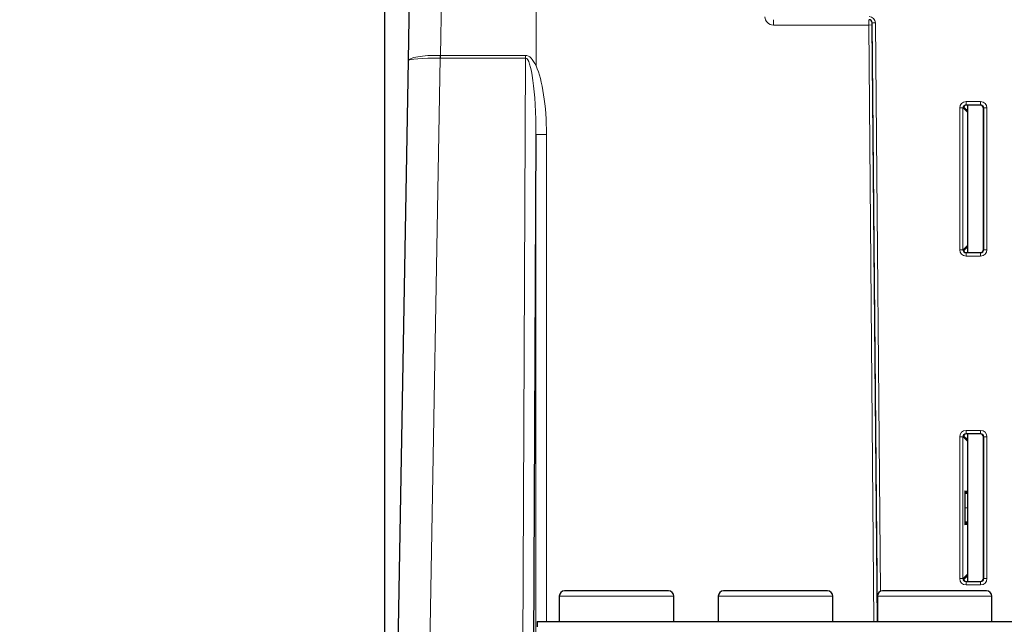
# Paper-space layout 'Blatt5' of a CAD drawing. Header units: millimetres. Extents: x 5 to 418, y 2 to 292.
# Tile 12 of 32: x 143 to 205, y 157 to 195. Entities that reach past the tile are written whole.
import ezdxf

# ---------------------------------------------------------------- set-up
doc = ezdxf.new("R2010")
doc.units = ezdxf.units.MM
doc.layers.add('SLD-0', color=7, linetype='Continuous')
doc.styles.add('SLDTEXTSTYLE0', font='TXT', dxfattribs={"width": 0.605})
doc.dimstyles.new('SLDDIMSTYLE5', dxfattribs={"dimtxt": 3.5, "dimasz": 3.5, "dimexe": 0, "dimexo": 0.0625, "dimgap": 0.875, "dimtad": 1, "dimlfac": 1.5, "dimrnd": 1e-09, "dimzin": 12, "dimdsep": 46, "dimtxsty": 'SLDTEXTSTYLE0', "dimsah": 1, "dimcen": 0.09, "dimadec": 0, "dimazin": 3, "dimtfac": 1, "dimtofl": 0, "dimtmove": 0, "dimatfit": 3, "dimfxl": 1, "dimfrac": 2, "dimtolj": 1, "dimtzin": 12, "dimarcsym": 0})

# ---------------------------------------------------------------- blocks, each defined once
blk = doc.blocks.new('_D_27')
at = {"layer": 'SLD-0'}
for p, q in [((202.209, 231.568), (134.212, 231.568)), ((135.212, 231.568), (135.212, 89.634)), ((174.887, 89.634), (134.212, 89.634))]:
    blk.add_line(p, q, dxfattribs=at)
for points in [[(135.212, 231.568), (134.752, 228.068), (135.672, 228.068)], [(135.212, 89.634), (135.672, 93.134), (134.752, 93.134)]]:
    blk.add_solid(points, dxfattribs=at)
at = {"layer": 'SLD-0', "insert": (130.7, 154.585), "char_height": 3.5, "attachment_point": 1, "rotation": 90, "style": 'SLDTEXTSTYLE0'}
blk.add_mtext('212,9', dxfattribs=at)
blk = doc.blocks.new('_D_35')
at = {"layer": 'SLD-0', "color": 7}
for p, q in [((166.22, 121.634), (166.22, 250.861)), ((279.553, 121.634), (279.553, 250.861)), ((166.22, 249.861), (279.553, 249.861))]:
    blk.add_line(p, q, dxfattribs=at)
for points in [[(166.22, 249.861), (169.72, 249.401), (169.72, 250.321)], [(279.553, 249.861), (276.053, 250.321), (276.053, 249.401)]]:
    blk.add_solid(points, dxfattribs=at)
at = {"layer": 'SLD-0', "color": 7, "insert": (218.876, 254.373), "char_height": 3.5, "attachment_point": 1, "style": 'SLDTEXTSTYLE0'}
blk.add_mtext('170', dxfattribs=at)

psp = doc.layouts.new('Blatt5')

# ---------------------------------------------------------------- linework, layer by layer
at = {"color": 7, "linetype": 'Continuous', "lineweight": 25}
for p, q in [((167.7042, 192.8679), (167.7976, 198.107)), ((197.1866, 158.121), (196.8627, 195.2361)), ((166.7432, 138.9558), (167.7042, 192.8679)), ((202.8246, 189.7357), (202.6037, 189.9567)), ((203.6559, 190.0702), (202.784, 190.0702)), ((202.8866, 180.7985), (202.8866, 190.0702)), ((203.8558, 180.9984), (203.8558, 189.8703)), ((175.7116, 188.2253), (175.4745, 138.6157)), ((202.6037, 180.912), (202.8246, 181.133)), ((202.784, 180.7985), (203.6559, 180.7985)), ((202.8246, 169.0691), (202.6037, 169.29)), ((203.6559, 169.4036), (202.784, 169.4036)), ((202.8866, 160.1318), (202.8866, 169.4036)), ((203.8558, 160.3318), (203.8558, 169.2036)), ((202.6037, 160.2454), (202.8246, 160.4663)), ((202.784, 160.1318), (203.6559, 160.1318)), ((177.1866, 159.2077), (177.1866, 157.6077)), ((184.3866, 157.6077), (184.3866, 159.2077)), ((187.1866, 159.2077), (187.1866, 157.6077)), ((194.3866, 157.6077), (194.3866, 159.2077)), ((197.1866, 159.2077), (197.1866, 157.6077)), ((204.3866, 157.6077), (204.3866, 159.2077)), ((175.7866, 157.6077), (205.7866, 157.6077)), ((175.7866, 157.6077), (175.7866, 157.2771))]:
    psp.add_line(p, q, dxfattribs=at)
at = {"color": 7, "linetype": 'Continuous', "lineweight": 18}
for p, q in [((169.7978, 198.101), (169.7103, 193.1906)), ((175.723, 198.101), (175.723, 192.5309)), ((190.6456, 195.4344), (190.6456, 195.101)), ((196.6499, 195.101), (190.6456, 195.101)), ((196.8499, 195.1027), (196.6499, 195.101)), ((196.9657, 157.6077), (196.6499, 195.101)), ((196.8499, 195.1027), (197.1657, 157.6077)), ((196.8536, 195.236), (196.8511, 195.236)), ((197.1705, 157.6077), (196.8536, 195.236)), ((196.8627, 195.236), (196.8536, 195.236)), ((197.0627, 195.2378), (196.8627, 195.2361)), ((197.0627, 195.2378), (197.3745, 159.5076)), ((169.7103, 193.0146), (169.7103, 193.1906)), ((169.7103, 193.1906), (175.067, 193.1906)), ((175.067, 193.0146), (175.067, 193.1906)), ((169.6977, 193.0147), (168.7312, 138.7917)), ((175.067, 193.0146), (169.7103, 193.0146)), ((174.808, 138.7917), (175.067, 193.0146)), ((202.7642, 190.2901), (202.7642, 190.0901)), ((202.7642, 190.2901), (203.6757, 190.2901)), ((203.6757, 190.0901), (202.7642, 190.0901)), ((202.7642, 190.0901), (202.784, 190.0702)), ((203.6559, 190.0702), (203.6757, 190.0901)), ((203.6757, 190.0901), (203.6757, 190.2901)), ((202.3643, 180.9786), (202.3643, 189.8901)), ((202.3643, 189.8901), (202.5642, 189.8901)), ((202.5642, 189.8901), (202.5642, 180.9786)), ((202.5841, 189.8703), (202.5642, 189.8901)), ((202.8832, 189.5943), (202.5853, 189.8922)), ((202.8832, 183.3761), (202.8832, 189.5943)), ((203.8757, 189.8901), (203.8558, 189.8703)), ((203.8757, 189.8901), (204.0757, 189.8901)), ((203.8757, 180.9786), (203.8757, 189.8901)), ((204.0757, 189.8901), (204.0757, 180.9786)), ((175.7116, 133.9677), (175.7116, 188.2253)), ((175.7116, 188.2253), (176.3781, 188.2253)), ((176.3781, 188.2253), (176.3781, 157.6077)), ((202.3643, 180.9786), (202.5642, 180.9786)), ((202.5642, 180.9786), (202.5841, 180.9984)), ((202.5853, 180.9765), (202.8832, 181.2744)), ((202.784, 180.7985), (202.7642, 180.7786)), ((203.6757, 180.7786), (203.6559, 180.7985)), ((203.8558, 180.9984), (203.8757, 180.9786)), ((203.8757, 180.9786), (204.0757, 180.9786)), ((202.7642, 180.7786), (203.6757, 180.7786)), ((202.7642, 180.5787), (202.7642, 180.7786)), ((203.6757, 180.5787), (202.7642, 180.5787)), ((203.6757, 180.7786), (203.6757, 180.5787)), ((202.3643, 169.2234), (202.5642, 169.2234)), ((202.3643, 160.3119), (202.3643, 169.2234)), ((202.5642, 169.2234), (202.5642, 160.3119)), ((202.5841, 169.2036), (202.5642, 169.2234)), ((202.8832, 168.9276), (202.5853, 169.2255)), ((202.7642, 169.6234), (202.7642, 169.4234)), ((202.7642, 169.6234), (203.6757, 169.6234)), ((203.6757, 169.4234), (202.7642, 169.4234)), ((202.7642, 169.4234), (202.784, 169.4036)), ((203.6559, 169.4036), (203.6757, 169.4234)), ((203.6757, 169.4234), (203.6757, 169.6234)), ((203.8757, 169.2234), (203.8558, 169.2036)), ((203.8757, 169.2234), (204.0757, 169.2234)), ((203.8757, 160.3119), (203.8757, 169.2234)), ((204.0757, 169.2234), (204.0757, 160.3119)), ((202.8832, 165.8956), (202.8832, 166.826)), ((202.8832, 165.6518), (202.8832, 165.7468)), ((202.6789, 164.7677), (202.8866, 164.7677)), ((202.8832, 163.7875), (202.8832, 163.8836)), ((202.8832, 160.6077), (202.8832, 163.6398)), ((202.5853, 160.3098), (202.8832, 160.6077)), ((202.3643, 160.3119), (202.5642, 160.3119)), ((202.5642, 160.3119), (202.5841, 160.3318)), ((202.784, 160.1318), (202.7642, 160.112)), ((202.7642, 159.912), (202.7642, 160.112)), ((202.7642, 160.112), (203.6757, 160.112)), ((203.6757, 159.912), (202.7642, 159.912)), ((203.6757, 160.112), (203.6559, 160.1318)), ((203.6757, 160.112), (203.6757, 159.912)), ((203.8558, 160.3318), (203.8757, 160.3119)), ((203.8757, 160.3119), (204.0757, 160.3119)), ((184.3866, 159.2077), (177.1866, 159.2077)), ((194.3866, 159.2077), (187.1866, 159.2077)), ((204.3866, 159.2077), (197.1866, 159.2077))]:
    psp.add_line(p, q, dxfattribs=at)
for centre, radius, start, end in [((190.6456, 195.6344), 0.5333, 181, 270), ((196.6511, 195.2344), 0.2, 0.477988, 89.995612), ((196.6536, 195.2344), 0.2, 0.477988, 89.995612), ((196.6627, 195.2344), 0.4, 0.5, 90), ((32.5161, 195.548), 137.2051, 358.942049, 359.015537), ((202.6833, 189.5944), 0.1999, 359.980441, 44.99849), ((202.6833, 181.2743), 0.1999, 315.00151, 0.019559), ((202.6833, 168.9277), 0.1999, 359.980441, 44.99849), ((202.6833, 160.6077), 0.1999, 315.00151, 0.019559)]:
    psp.add_arc(centre, radius, start, end, dxfattribs=at)
at = {"color": 7, "linetype": 'Continuous', "lineweight": 25}
for centre, radius, start, end in [((196.6627, 195.2344), 0.2, 0.5, 90), ((177.52, 159.2077), 0.3333, 90, 180), ((184.0533, 159.2077), 0.3333, 0, 90), ((187.52, 159.2077), 0.3333, 90, 180), ((194.0533, 159.2077), 0.3333, 0, 90), ((197.52, 159.2077), 0.3333, 90, 180), ((204.0533, 159.2077), 0.3333, 0, 90)]:
    psp.add_arc(centre, radius, start, end, dxfattribs=at)
at = {"color": 7, "linetype": 'Continuous', "lineweight": 18}
for centre, major_axis, ratio, start_param, end_param in [((196.6523, 195.101), (-0.0011, 0.3333), 0.0070408, 6.2831616, 7.8539579), ((196.8522, 195.1027), (-0.0011, 0.1333), 0.0176008, 6.283037, 7.8538333), ((169.7039, 192.8322), (1.9997, -0.0356), 0.1791586, 1.5755017, 3.1415927), ((169.8839, 202.9328), (0.1838, 9.7422), 0.2052543, 3.1419802, 3.1466856), ((175.0446, 188.1403), (0.0241, 5.0503), 0.2640081, 5.7675761, 6.2844467), ((169.7039, 192.8322), (1.9997, -0.0356), 0.091168, 1.5755017, 3.1415927), ((169.8839, 202.7568), (0.1877, 9.7421), 0.2736721, 3.1421606, 3.146866), ((175.0446, 188.1403), (0.0233, 4.8743), 0.1367705, 4.7304844, 6.2844467), ((175.0446, 188.1403), (0.0241, 5.0503), 0.2640081, 4.7304844, 5.7675761), ((202.7643, 189.89), (0.2829, -0.2829), 0.9996955, 2.3563468, 3.9268385), ((202.7643, 189.89), (0.1416, -0.1416), 0.999087, 2.3563468, 3.9268385), ((203.6756, 189.89), (-0.2829, -0.2829), 0.9996955, 2.3563468, 3.9268385), ((203.6756, 189.89), (0.1416, 0.1416), 0.999087, 5.4979394, 7.0684312), ((202.7643, 180.9787), (0.2829, 0.2829), 0.9996955, 2.3563468, 3.9268385), ((202.7643, 180.9787), (0.1416, 0.1416), 0.999087, 2.3563468, 3.9268385), ((203.6756, 180.9787), (-0.2829, 0.2829), 0.9996955, 2.3563468, 3.9268385), ((203.6756, 180.9787), (0.1416, -0.1416), 0.999087, 5.4979394, 7.0684312), ((202.7643, 169.2233), (0.2829, -0.2829), 0.9996955, 2.3563468, 3.9268385), ((202.7643, 169.2233), (0.1416, -0.1416), 0.999087, 2.3563468, 3.9268385), ((203.6756, 169.2233), (-0.2829, -0.2829), 0.9996955, 2.3563468, 3.9268385), ((203.6756, 169.2233), (0.1416, 0.1416), 0.999087, 5.4979394, 7.0684312), ((202.7643, 160.312), (0.2829, 0.2829), 0.9996955, 2.3563468, 3.9268385), ((202.7643, 160.312), (0.1416, 0.1416), 0.999087, 2.3563468, 3.9268385), ((203.6756, 160.312), (0.1416, -0.1416), 0.999087, 5.4979394, 7.0684312), ((203.6756, 160.312), (-0.2829, 0.2829), 0.9996955, 2.3563468, 3.9268385)]:
    psp.add_ellipse(centre, major_axis=major_axis, ratio=ratio, start_param=start_param, end_param=end_param, dxfattribs=at)
at = {"color": 7, "linetype": 'Continuous', "lineweight": 25}
for centre, major_axis, ratio, start_param, end_param in [((202.7841, 189.8702), (0.1415, -0.1415), 0.9996955, 2.3563468, 3.9268385), ((203.0832, 189.7944), (0.4, 0), 0.0174551, 3.8143731, 4.1987515), ((203.6558, 189.8702), (-0.1415, -0.1415), 0.9996955, 2.3563468, 3.9268385), ((202.7841, 180.9985), (0.1415, 0.1415), 0.9996955, 2.3563468, 3.9268385), ((203.0832, 181.0743), (0.4, 0), 0.0174551, 2.0844338, 2.3701861), ((203.6558, 180.9985), (-0.1415, 0.1415), 0.9996955, 2.3563468, 3.9268385), ((202.7841, 169.2035), (0.1415, -0.1415), 0.9996955, 2.3563468, 3.9268385), ((203.0832, 169.1277), (0.4, 0), 0.0174551, 3.8143731, 4.1987515), ((203.6558, 169.2035), (-0.1415, -0.1415), 0.9996955, 2.3563468, 3.9268385), ((202.6975, 164.7677), (0, 1.0667), 0.0174551, 5.7092132, 7.8539816), ((199.3553, 164.7677), (7.6765, -0.0089), 0.1302627, 1.0929272, 1.1219344), ((202.7906, 164.7677), (0, 1.0667), 0.0174551, 5.6987552, 6.8652997), ((202.6975, 164.7677), (0, 1.0667), 0.0174551, 1.5707963, 3.7155648), ((199.3553, 164.7677), (7.6765, 0.0089), 0.1302627, 5.1641716, 5.1902581), ((202.7906, 164.7677), (0, 1.0667), 0.0174551, 2.5594782, 3.7260227), ((203.0832, 160.4076), (0.4, 0), 0.0174551, 2.0844338, 2.3701861), ((202.7841, 160.3318), (0.1415, 0.1415), 0.9996955, 2.3563468, 3.9268385), ((203.6558, 160.3318), (-0.1415, 0.1415), 0.9996955, 2.3563468, 3.9268385)]:
    psp.add_ellipse(centre, major_axis=major_axis, ratio=ratio, start_param=start_param, end_param=end_param, dxfattribs=at)
for points in [[(180.7866, 159.541), (180.3586, 159.541), (179.5025, 159.541), (178.4227, 159.541), (177.6673, 159.541), (177.5691, 159.541), (177.52, 159.541)], [(184.0533, 159.541), (184.0042, 159.541), (183.906, 159.541), (183.1506, 159.541), (182.0708, 159.541), (181.2147, 159.541), (180.7866, 159.541)], [(194.0533, 159.541), (194.0042, 159.541), (193.906, 159.541), (193.1506, 159.541), (192.0708, 159.541), (190.7866, 159.541), (189.5025, 159.541), (188.4227, 159.541), (187.6673, 159.541), (187.5691, 159.541), (187.52, 159.541)], [(204.0533, 159.541), (204.0042, 159.541), (203.906, 159.541), (203.1506, 159.541), (202.0708, 159.541), (200.7866, 159.541), (199.5025, 159.541), (198.4227, 159.541), (197.6673, 159.541), (197.5691, 159.541), (197.52, 159.541)]]:
    psp.add_open_spline(points, degree=3, dxfattribs=at)

# ---------------------------------------------------------------- dimensions: what is measured, and where the dimension line sits
at = {"layer": 'SLD-0', "color": 7}
dim = psp.add_linear_dim(base=(279.5533, 249.8615), p1=(166.22, 121.6344), p2=(279.5533, 121.6344), dimstyle='SLDDIMSTYLE5', dxfattribs=at)
dim.commit()
dim.dimension.update_dxf_attribs({"geometry": '_D_35', "text_midpoint": (222.8866, 249.8615), "dimtype": 160})
at = {"layer": 'SLD-0'}
dim = psp.add_linear_dim(base=(135.212, 89.6344), p1=(202.2094, 231.5677), p2=(174.8866, 89.6344), angle=90, dimstyle='SLDDIMSTYLE5', dxfattribs=at)
dim.commit()
dim.dimension.update_dxf_attribs({"geometry": '_D_27', "text_midpoint": (135.212, 160.601), "dimtype": 160})

doc.saveas('drawing.dxf')
